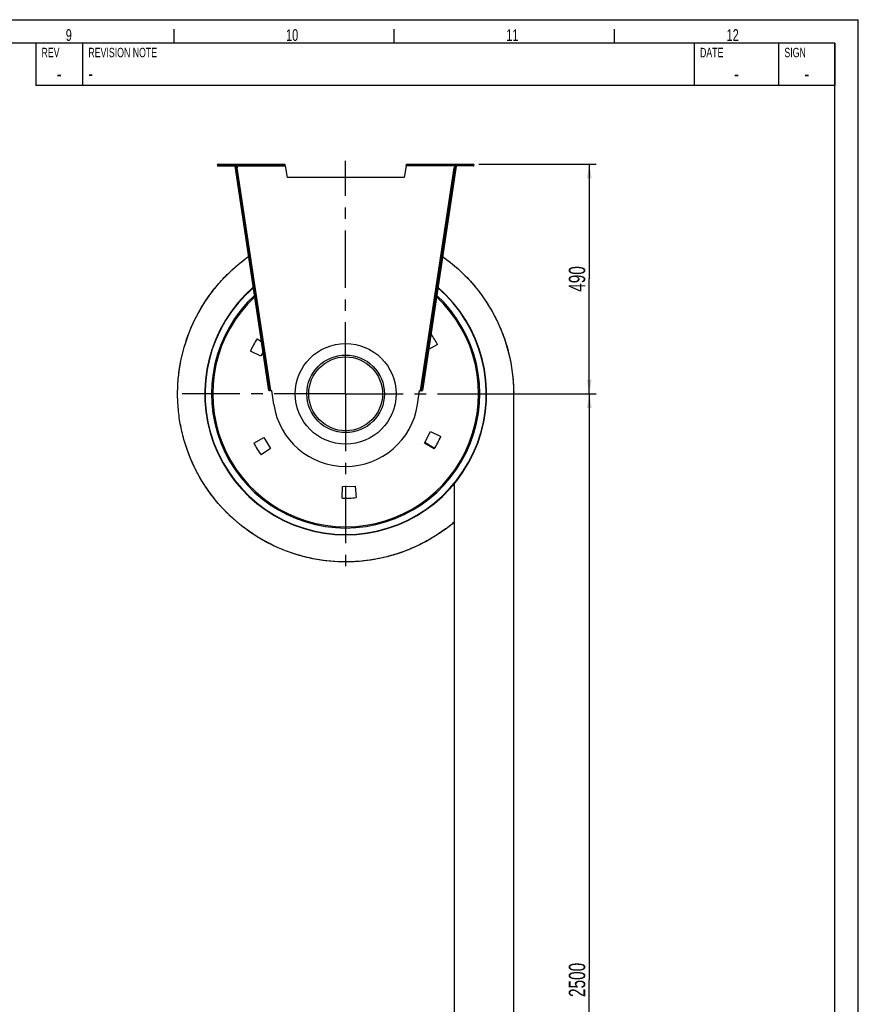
# Model space of a CAD drawing. Extents: x 0 to 594, y 0 to 420.
# Tile 17 of 17: x 415 to 594, y 210 to 420. Entities that reach past the tile are written whole.
import ezdxf

# ---------------------------------------------------------------- set-up
doc = ezdxf.new("R2010")
doc.units = 0
doc.header["$LTSCALE"] = 32.67
doc.linetypes.add('CENTER', pattern=[0.6, 0.375, -0.075, 0.075, -0.075])
doc.layers.get('0').update_dxf_attribs({"linetype": 'CONTINUOUS'})
for name, color, linetype in [('110528_DXF_CONTINUOUS_LINE', 7, 'CONTINUOUS'), ('110534_DXF_CONTINUOUS_LINE', 7, 'CONTINUOUS'), ('110534_DXF_DIMENSION', 7, 'CONTINUOUS'), ('110652_DXF_CONTINUOUS_LINE', 7, 'CONTINUOUS'), ('112850_DXF_AXIS', 7, 'CONTINUOUS'), ('112850_DXF_CONTINUOUS_LINE', 7, 'CONTINUOUS'), ('ASEM_85_125-125_DXF_FORMAT', 7, 'CONTINUOUS'), ('HOSE_125_125_DXF_DIMENSION', 7, 'CONTINUOUS'), ('HOSE_125_125DXF_CONTINUOUS', 7, 'CONTINUOUS')]:
    doc.layers.add(name, color=color, linetype=linetype)
doc.styles.get("Standard").update_dxf_attribs({"font": 'txt', "width": 0.7})
doc.styles.add('TEXTSTYLE_2', font='txt', dxfattribs={"width": 0.7})
doc.dimstyles.new('DIMSTYLE_2', dxfattribs={"dimtxt": 3.5, "dimasz": 3, "dimexe": 1.5, "dimexo": 1, "dimgap": 0.875, "dimtad": 1, "dimdec": 3, "dimlfac": 10, "dimtxsty": 'STANDARD', "dimblk": '_ARROW_FILLED', "dimblk1": '_ARROW_FILLED', "dimblk2": '_ARROW_FILLED', "dimcen": 0.09, "dimazin": 3, "dimtp": 0.8, "dimtm": 0.8, "dimtfac": 1, "dimtdec": 3, "dimtofl": 0, "dimtmove": 0, "dimatfit": 3, "dimtolj": 1})
doc.dimstyles.new('DIMSTYLE_5', dxfattribs={"dimtxt": 3.5, "dimasz": 3, "dimexe": 1.5, "dimexo": 1, "dimgap": 0.875, "dimtad": 1, "dimdec": 3, "dimlfac": 10, "dimtxsty": 'STANDARD', "dimblk": '_ARROW_FILLED', "dimblk1": '_ARROW_FILLED', "dimblk2": '_ARROW_FILLED', "dimcen": 0.09, "dimazin": 3, "dimtp": 2, "dimtm": 2, "dimtfac": 1, "dimtdec": 3, "dimtofl": 0, "dimtmove": 0, "dimatfit": 3, "dimtolj": 1})

# ---------------------------------------------------------------- blocks, each defined once
blk = doc.blocks.new('_ARROW_FILLED')
at = {"color": 0, "linetype": 'BYBLOCK'}
blk.add_solid([(0, 0), (-1, 0.167), (-1, -0.167)], dxfattribs=at)
blk = doc.blocks.new('*D8')
at = {"layer": '110534_DXF_DIMENSION', "color": 2, "linetype": 'CONTINUOUS'}
for p, q in [((513.04, 389.2), (538.1, 389.2)), ((536.6, 389.2), (536.6, 364.7)), ((536.6, 340.2), (536.6, 364.7)), ((524.58, 340.2), (538.1, 340.2))]:
    blk.add_line(p, q, dxfattribs=at)
at = {"layer": '110534_DXF_DIMENSION', "color": 2, "linetype": 'CONTINUOUS', "xscale": 3, "yscale": 3, "zscale": 3}
for p, rotation in [((536.6, 389.2), 90), ((536.6, 340.2), 270)]:
    blk.add_blockref('_ARROW_FILLED', p, dxfattribs=dict(at, rotation=rotation))
at = {"layer": '110534_DXF_DIMENSION', "color": 2, "linetype": 'CONTINUOUS', "insert": (532.23, 364.7), "char_height": 3.5, "width": 12.375, "attachment_point": 2, "rotation": 90}
blk.add_mtext('490', dxfattribs=at)
blk = doc.blocks.new('*D9')
at = {"layer": 'HOSE_125_125_DXF_DIMENSION', "color": 2, "linetype": 'CONTINUOUS'}
for p, q in [((515.12, 340.2), (538.1, 340.2)), ((536.6, 340.2), (536.6, 215.2)), ((536.6, 90.2), (536.6, 215.2)), ((515.12, 90.2), (538.1, 90.2))]:
    blk.add_line(p, q, dxfattribs=at)
at = {"layer": 'HOSE_125_125_DXF_DIMENSION', "color": 2, "linetype": 'CONTINUOUS', "xscale": 3, "yscale": 3, "zscale": 3}
for p, rotation in [((536.6, 340.2), 90.0003108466), ((536.6, 90.2), 270.0003108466)]:
    blk.add_blockref('_ARROW_FILLED', p, dxfattribs=dict(at, rotation=rotation))
at = {"layer": 'HOSE_125_125_DXF_DIMENSION', "color": 2, "linetype": 'CONTINUOUS', "insert": (532.23, 215.2), "char_height": 3.5, "width": 16.125, "attachment_point": 2, "rotation": 90}
blk.add_mtext('2500', dxfattribs=at)

msp = doc.modelspace()

# ---------------------------------------------------------------- linework, layer by layer
at = {"layer": '110528_DXF_CONTINUOUS_LINE', "color": 9, "linetype": 'CONTINUOUS'}
for p, q in [((458.12805, 354.28753), (458.06182, 354.32274)), ((511.1049, 326.11923), (511.17112, 326.08402))]:
    msp.add_line(p, q, dxfattribs=at)
at = {"layer": '110528_DXF_CONTINUOUS_LINE', "color": 3, "linetype": 'CONTINUOUS'}
for p, q in [((465.71979, 351.94978), (466.65131, 351.39006)), ((466.52524, 348.26859), (464.31138, 349.30094)), ((466.98968, 349.14207), (466.52524, 348.26859)), ((504.23749, 350.69519), (502.31679, 349.63052)), ((501.41933, 329.71508), (502.70771, 332.13816)), ((502.70771, 332.13816), (504.92157, 331.10582)), ((464.99545, 329.71157), (467.13191, 330.89583)), ((467.13191, 330.89583), (468.58618, 328.56852)), ((503.51316, 328.45698), (501.41933, 329.71508)), ((468.58618, 328.56852), (466.58521, 327.16743)), ((483.89213, 317.96517), (483.93477, 320.40753)), ((483.93477, 320.40753), (486.67741, 320.5033)), ((486.67741, 320.5033), (486.89031, 318.06987))]:
    msp.add_line(p, q, dxfattribs=at)
at = {"layer": '110528_DXF_CONTINUOUS_LINE', "color": 7, "linetype": 'CONTINUOUS'}
msp.add_arc((484.61647, 340.20338), 30.075, 130.9272981, 49.0727812, dxfattribs=at)
at = {"layer": '110528_DXF_CONTINUOUS_LINE', "color": 3, "linetype": 'CONTINUOUS'}
for radius, start, end in [(30, 131.0180095, 48.9821354), (22.25, 28.1344313, 35.0874507), (22.25, 148.1344313, 155.8655687), (22.25, 208.1344313, 215.8655687), (22.25, 328.1344313, 335.8655687), (22.25, 268.1344313, 275.8655687)]:
    msp.add_arc((484.61647, 340.20338), radius, start, end, dxfattribs=at)
at = {"layer": '110528_DXF_CONTINUOUS_LINE', "color": 9, "linetype": 'CONTINUOUS'}
for radius, start, end in [(28.61603, 132.7976441, 47.2018923), (28.36603, 133.1423861, 46.8573921)]:
    msp.add_arc((484.61647, 340.20338), radius, start, end, dxfattribs=at)
at = {"layer": '110534_DXF_CONTINUOUS_LINE', "color": 9, "linetype": 'CONTINUOUS'}
for p, q in [((457.38982, 388.80338), (457.38982, 389.20338)), ((461.42443, 388.80338), (471.67815, 388.80338)), ((507.80852, 388.80338), (497.55479, 388.80338)), ((511.84313, 388.80338), (511.84313, 389.20338)), ((468.63774, 340.88025), (461.48177, 388.42238)), ((500.59521, 340.88025), (507.75117, 388.42238)), ((467.31536, 346.97837), (467.51313, 347.00814)), ((501.91759, 346.97837), (501.71982, 347.00814)), ((467.69805, 344.43586), (467.89582, 344.46563)), ((501.5349, 344.43586), (501.33713, 344.46563)), ((468.16427, 341.3384), (468.36205, 341.36817)), ((468.16444, 341.33732), (468.36221, 341.36709)), ((501.06851, 341.33732), (500.87074, 341.36709)), ((501.06867, 341.3384), (500.8709, 341.36817))]:
    msp.add_line(p, q, dxfattribs=at)
at = {"layer": '110534_DXF_CONTINUOUS_LINE', "color": 3, "linetype": 'CONTINUOUS'}
for p, q in [((457.38982, 389.20338), (471.60513, 389.20338)), ((457.38982, 388.80338), (461.23982, 388.80338)), ((468.22462, 340.9375), (461.02669, 388.75839)), ((497.62782, 389.20338), (511.84313, 389.20338)), ((508.20625, 388.75839), (501.06867, 341.3384)), ((511.84313, 388.80338), (507.99313, 388.80338)), ((501.06867, 341.3384), (501.00833, 340.9375))]:
    msp.add_line(p, q, dxfattribs=at)
at = {"layer": '110534_DXF_CONTINUOUS_LINE', "color": 7, "linetype": 'CONTINUOUS'}
for p, q in [((457.38982, 389.00338), (471.60513, 389.00338)), ((461.02669, 388.75839), (461.22447, 388.78816)), ((468.42239, 340.96727), (461.22447, 388.78816)), ((461.23982, 388.80338), (461.23982, 389.00338)), ((461.42443, 388.80338), (461.48177, 388.42238)), ((468.41117, 389.20338), (468.41117, 389.00338)), ((471.41117, 389.20338), (471.41117, 389.00338)), ((471.60513, 389.20338), (471.60513, 389.00338)), ((471.67815, 388.80338), (472.11647, 386.31754)), ((497.55479, 388.80338), (497.11647, 386.31754)), ((497.62782, 389.20338), (497.62782, 389.00338)), ((497.62782, 389.00338), (511.84313, 389.00338)), ((497.82178, 389.20338), (497.82178, 389.00338)), ((500.82178, 389.20338), (500.82178, 389.00338)), ((500.8709, 341.36817), (508.00848, 388.78816)), ((507.80852, 388.80338), (507.75117, 388.42238)), ((507.99313, 388.80338), (507.99313, 389.00338)), ((508.20625, 388.75839), (508.00848, 388.78816)), ((461.284, 388.39262), (461.48177, 388.42238)), ((507.94894, 388.39262), (507.75117, 388.42238)), ((497.11647, 386.31754), (472.11647, 386.31754)), ((468.22462, 340.9375), (468.42239, 340.96727)), ((469.28913, 337.89633), (468.83751, 340.89678)), ((499.94382, 337.89633), (500.39544, 340.89678)), ((500.81056, 340.96727), (500.8709, 341.36817)), ((501.00833, 340.9375), (500.81056, 340.96727))]:
    msp.add_line(p, q, dxfattribs=at)
at = {"layer": '110534_DXF_CONTINUOUS_LINE', "color": 3, "linetype": 'CONTINUOUS'}
for centre, start, end in [((457.38982, 389.00338), 90, 270), ((511.84313, 389.00338), 270, 90)]:
    msp.add_arc(centre, 0.2, start, end, dxfattribs=at)
at = {"layer": '110534_DXF_CONTINUOUS_LINE', "color": 7, "linetype": 'CONTINUOUS'}
for centre, radius, start, end in [((468.61424, 342.38007), 1.5, 270.8975556, 278.5598113), ((500.6187, 342.38007), 1.5, 261.4401887, 269.1024444), ((484.61647, 340.20338), 15.5, 188.5598113, 351.4401887)]:
    msp.add_arc(centre, radius, start, end, dxfattribs=at)
for points, knots in [([(461.36422, 389.00338), (461.37136, 389.00338), (461.3851, 388.97864), (461.39614, 388.93956), (461.41073, 388.87577), (461.41953, 388.82892), (461.42443, 388.80338)], [0, 0, 0, 0, 0.10102656, 0.317593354, 0.631910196, 1, 1, 1, 1]), ([(471.67815, 388.80338), (471.67221, 388.82893), (471.6615, 388.87606), (471.64379, 388.93936), (471.63013, 388.98037), (471.61305, 389.00338), (471.60513, 389.00338)], [0, 0, 0, 0, 0.362762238, 0.67352206, 0.890403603, 1, 1, 1, 1]), ([(497.55479, 388.80338), (497.56073, 388.82893), (497.57144, 388.87606), (497.58916, 388.93936), (497.60281, 388.98037), (497.6199, 389.00338), (497.62782, 389.00338)], [0, 0, 0, 0, 0.362762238, 0.67352206, 0.890403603, 1, 1, 1, 1]), ([(507.86873, 389.00338), (507.86159, 389.00338), (507.84784, 388.97864), (507.83681, 388.93956), (507.82222, 388.87577), (507.81341, 388.82892), (507.80852, 388.80338)], [0, 0, 0, 0, 0.10102656, 0.317593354, 0.631910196, 1, 1, 1, 1]), ([(468.63774, 340.88025), (468.61039, 340.88097), (468.55952, 340.88452), (468.49253, 340.89863), (468.44123, 340.92333), (468.42448, 340.95338), (468.42239, 340.96727)], [0, 0, 0, 0, 0.331658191, 0.615530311, 0.82972973, 1, 1, 1, 1]), ([(500.59521, 340.88025), (500.62256, 340.88097), (500.67343, 340.88452), (500.74041, 340.89863), (500.79172, 340.92333), (500.80847, 340.95338), (500.81056, 340.96727)], [0, 0, 0, 0, 0.331658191, 0.615530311, 0.82972973, 1, 1, 1, 1])]:
    msp.add_open_spline(points, degree=3, knots=knots, dxfattribs=at)
at = {"layer": '110534_DXF_CONTINUOUS_LINE', "color": 3, "linetype": 'CONTINUOUS'}
for points, knots in [([(471.67815, 388.80338), (471.67222, 388.85442), (471.66129, 388.94877), (471.64637, 389.05999), (471.63392, 389.13177), (471.62475, 389.16918), (471.61785, 389.19148), (471.6091, 389.20338), (471.60513, 389.20338)], [0, 0, 0, 0, 0.37570868, 0.695091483, 0.818353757, 0.911146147, 0.970916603, 1, 1, 1, 1]), ([(497.55479, 388.80338), (497.56073, 388.85442), (497.57166, 388.94877), (497.58658, 389.05999), (497.59902, 389.13177), (497.6082, 389.16918), (497.6151, 389.19148), (497.62384, 389.20338), (497.62782, 389.20338)], [0, 0, 0, 0, 0.37570868, 0.695091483, 0.818353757, 0.911146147, 0.970916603, 1, 1, 1, 1]), ([(468.63774, 340.88025), (468.58585, 340.87708), (468.48966, 340.87354), (468.37641, 340.87603), (468.30168, 340.88755), (468.25694, 340.89905), (468.22714, 340.92076), (468.22462, 340.9375)], [0, 0, 0, 0, 0.361590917, 0.668785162, 0.788677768, 0.882236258, 1, 1, 1, 1]), ([(500.59521, 340.88025), (500.64709, 340.87708), (500.74328, 340.87354), (500.85654, 340.87603), (500.93126, 340.88755), (500.97601, 340.89905), (501.00581, 340.92076), (501.00833, 340.9375)], [0, 0, 0, 0, 0.361590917, 0.668785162, 0.788677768, 0.882236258, 1, 1, 1, 1])]:
    msp.add_open_spline(points, degree=3, knots=knots, dxfattribs=at)
at = {"layer": '110652_DXF_CONTINUOUS_LINE', "color": 7, "linetype": 'CONTINUOUS'}
msp.add_line((503.5739, 328.55636), (501.48546, 329.83945), dxfattribs=at)
at = {"layer": '112850_DXF_AXIS', "color": 7, "linetype": 'CENTER'}
for p, q in [((484.61647, 343.20339), (484.61647, 389.87742)), ((484.61647, 340.20338), (484.61647, 343.20339)), ((481.61646, 340.20338), (447.85037, 340.20338)), ((484.61647, 340.20338), (481.61646, 340.20338)), ((484.61647, 340.20338), (484.61647, 302.91996)), ((484.61647, 340.20338), (521.71746, 340.20338))]:
    msp.add_line(p, q, dxfattribs=at)
at = {"layer": '112850_DXF_CONTINUOUS_LINE', "color": 7, "linetype": 'CONTINUOUS'}
for radius in [10.75, 7.875]:
    msp.add_circle((484.61647, 340.20338), radius, dxfattribs=at)
at = {"layer": '112850_DXF_CONTINUOUS_LINE', "color": 9, "linetype": 'CONTINUOUS'}
msp.add_circle((484.61647, 340.20338), 8.275, dxfattribs=at)
at = {"layer": 'ASEM_85_125-125_DXF_FORMAT', "color": 7, "linetype": 'CONTINUOUS'}
for p, q in [((0, 420), (594, 420)), ((594, 0), (594, 420)), ((448, 415), (448, 418)), ((495, 415), (495, 418)), ((542, 415), (542, 418)), ((589, 415), (25, 415)), ((589, 414.99996), (418.5, 414.99996)), ((418.5, 414.99996), (418.5, 405.99996)), ((428.5, 414.99996), (428.5, 405.99996)), ((559, 414.99996), (559, 405.99996)), ((577, 414.99996), (577, 405.99996)), ((589, 5), (589, 415)), ((589, 414.99996), (589, 405.99996)), ((589, 405.99996), (418.5, 405.99996))]:
    msp.add_line(p, q, dxfattribs=at)
at = {"layer": 'HOSE_125_125DXF_CONTINUOUS', "color": 7, "linetype": 'CONTINUOUS'}
for p, q in [((462.56307, 368.46765), (462.63224, 368.5215)), ((462.56327, 368.4674), (462.63267, 368.52095)), ((462.95925, 368.77239), (463.02974, 368.82569)), ((462.95946, 368.77212), (463.10464, 368.88095)), ((463.02974, 368.82569), (463.10412, 368.88164)), ((520.46783, 90.10357), (520.46647, 340.20357)), ((507.76658, 321.00581), (507.76783, 90.10351)), ((505.97154, 311.40852), (505.94234, 311.38669)), ((506.03145, 311.45232), (505.9426, 311.38635)), ((506.03107, 311.45283), (505.9714, 311.40872)), ((506.46518, 311.78162), (506.34212, 311.68691)), ((506.40377, 311.73343), (506.34239, 311.68655)), ((506.46571, 311.78093), (506.40377, 311.73343)), ((507.75215, 312.81793), (507.41349, 312.53585)), ((507.47289, 312.58444), (507.41371, 312.53558)), ((507.53646, 312.63717), (507.47289, 312.58444)), ((507.61915, 312.70613), (507.53646, 312.63717)), ((507.71593, 312.78738), (507.61915, 312.70613)), ((507.7667, 312.83024), (507.71593, 312.78738)), ((507.76662, 312.83033), (507.75215, 312.81793))]:
    msp.add_line(p, q, dxfattribs=at)
at = {"layer": 'HOSE_125_125DXF_CONTINUOUS', "color": 9, "linetype": 'CONTINUOUS'}
msp.add_line((520.46647, 340.20357), (520.45858, 340.20357), dxfattribs=at)
at = {"layer": 'HOSE_125_125DXF_CONTINUOUS', "color": 7, "linetype": 'CONTINUOUS'}
for centre, radius, start, end in [((484.56269, 340.26758), 35.76625, 128.4810942, 129.3248355), ((484.56516, 340.2728), 35.76369, 127.6632381, 127.8265521), ((484.55983, 340.2797), 35.75497, 127.4298651, 127.663241), ((484.55379, 340.28759), 35.74504, 127.166036, 127.4298623), ((484.60891, 340.21292), 35.83782, 126.0067699, 127.1136603), ((484.56846, 340.2681), 35.76943, 126.6346055, 126.8752677), ((484.57853, 340.25456), 35.78631, 126.2251922, 126.6345923), ((484.5875, 340.24232), 35.80149, 126.0067134, 126.2252058), ((484.59269, 340.23518), 35.81031, 125.8387478, 126.0067155), ((484.61679, 340.20204), 35.85126, 125.2446567, 126.0067404), ((484.60959, 340.20278), 35.85686, 0.0012608, 0.4896947), ((484.64634, 340.20352), 35.82016, 0.0000908, 0.3170701), ((484.63038, 340.18506), 35.82703, 306.3717839, 306.5612625), ((484.59007, 340.23521), 35.89114, 306.5652501, 307.6700081), ((484.63814, 340.17415), 35.81365, 306.5616797, 306.7660574), ((484.6395, 340.1728), 35.81175, 306.6799337, 307.1771445), ((484.64639, 340.16312), 35.79987, 306.766036, 307.303395), ((484.64855, 340.16086), 35.79676, 307.1771584, 307.4711378), ((484.65472, 340.15281), 35.78662, 307.4711423, 307.6687058), ((484.57295, 340.25711), 35.91893, 307.6702753, 310.2210027), ((484.65603, 340.1511), 35.78448, 307.6687129, 307.9788634), ((484.65267, 340.1554), 35.78993, 307.9788754, 308.777767), ((484.65174, 340.15654), 35.79139, 308.7777756, 310.2281335)]:
    msp.add_arc(centre, radius, start, end, dxfattribs=at)
for points, knots in [([(505.97177, 311.40821), (505.03276, 310.71172), (503.08519, 309.40973), (499.98776, 307.7531), (496.74311, 306.40581), (492.2662, 305.04236), (486.45143, 304.16987), (480.57812, 304.44718), (475.98586, 305.34883), (472.62108, 306.35898), (469.37116, 307.69326), (465.23615, 309.88473), (460.49868, 313.36883), (455.7408, 318.57185), (452.08483, 324.60034), (450.0728, 330.12613), (449.13191, 334.7104), (448.76485, 338.20434), (448.74123, 341.71739), (449.16666, 346.37795), (450.55141, 352.09242), (453.02311, 357.42755), (455.58991, 361.34072), (457.79448, 364.07623), (460.25541, 366.58269), (462.05213, 368.08599), (462.98443, 368.79144)], [0, 0, 0, 0, 0.031268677, 0.062537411, 0.093806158, 0.125074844, 0.18753746, 0.250000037, 0.281268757, 0.312537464, 0.343806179, 0.375074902, 0.437537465, 0.500000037, 0.562462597, 0.624925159, 0.656193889, 0.687462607, 0.718731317, 0.750000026, 0.812462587, 0.87492513, 0.906193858, 0.937462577, 0.968731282, 1, 1, 1, 1]), ([(505.9426, 311.38635), (505.01472, 310.69967), (503.09121, 309.41521), (500.03473, 307.77644), (496.83379, 306.44005), (492.41808, 305.07925), (486.6822, 304.18817), (480.88207, 304.41755), (476.3397, 305.26461), (473.00705, 306.22612), (469.78281, 307.50498), (465.67191, 309.61454), (460.94369, 312.98315), (456.15721, 318.03653), (452.42925, 323.91446), (450.32095, 329.32354), (449.28157, 333.82571), (448.8312, 337.26494), (448.71448, 340.73156), (449.00566, 345.34305), (450.20291, 351.02291), (452.47075, 356.36602), (454.87197, 360.31439), (457.64032, 364.01287), (460.11321, 366.47378), (461.89704, 367.93512)], [0, 0, 0, 0, 0.031270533, 0.062541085, 0.093811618, 0.125082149, 0.187550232, 0.250018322, 0.281288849, 0.312559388, 0.343829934, 0.375100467, 0.43756855, 0.500036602, 0.562504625, 0.624972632, 0.656243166, 0.687513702, 0.718784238, 0.750054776, 0.812522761, 0.874990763, 0.906261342, 0.937531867, 1, 1, 1, 1]), ([(505.30479, 369.48163), (507.61024, 367.85261), (511.85066, 364.03313), (515.87637, 358.14994), (518.19957, 352.98656), (519.47457, 348.93001), (520.26126, 344.75231), (520.45306, 341.92311), (520.46515, 340.50924)], [0, 0, 0, 0, 0.249781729, 0.499562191, 0.624671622, 0.749781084, 0.874890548, 1, 1, 1, 1]), ([(505.30505, 369.48126), (506.45834, 368.6665), (508.67057, 366.89851), (511.65111, 363.87521), (514.25468, 360.52044), (517.17133, 355.67629), (519.71144, 349.02577), (520.43733, 343.37291), (520.46472, 340.55387)], [0, 0, 0, 0, 0.125108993, 0.25021821, 0.375327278, 0.500436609, 0.75021842, 1, 1, 1, 1])]:
    msp.add_open_spline(points, degree=3, knots=knots, dxfattribs=at)

# ---------------------------------------------------------------- texts
at = {"layer": 'ASEM_85_125-125_DXF_FORMAT', "color": 2, "linetype": 'CONTINUOUS'}
for s, insert, char_height, width, attachment_point in [('9', (424.89085, 417.97664), 2.5, 2.9464286, 1), ('10', (471.89085, 417.97664), 2.5, 5.0892857, 1), ('11', (518.89085, 417.97664), 2.5, 4.2857143, 1), ('12', (565.89085, 417.97664), 2.5, 5.0892857, 1), ('-', (423.5, 410.24996), 3.5, 4.75, 2), ('-', (429.725, 409.99996), 3, 4.0714286, 1), ('-', (568, 410.24996), 3.5, 4.75, 2), ('-', (583, 410.24996), 3.5, 4.75, 2)]:
    msp.add_mtext(s, dxfattribs=dict(at, insert=insert, char_height=char_height, width=width, attachment_point=attachment_point))
at = {"layer": 'ASEM_85_125-125_DXF_FORMAT', "color": 2, "linetype": 'CONTINUOUS', "char_height": 2, "attachment_point": 1, "style": 'TEXTSTYLE_2'}
for s, insert, width in [('REV', (419.725, 413.99996), 4.2), ('REVISION NOTE', (429.725, 413.99996), 18.2), ('DATE', (560.225, 413.99996), 5.6), ('SIGN', (578.225, 413.99996), 5.6)]:
    msp.add_mtext(s, dxfattribs=dict(at, insert=insert, width=width))

# ---------------------------------------------------------------- dimensions: what is measured, and where the dimension line sits
at = {"layer": '110534_DXF_DIMENSION', "color": 2, "linetype": 'CONTINUOUS'}
dim = msp.add_linear_dim(base=(536.60282, 389.20338), p1=(523.57591, 340.20338), p2=(512.04391, 389.20338), angle=90, dimstyle='DIMSTYLE_2', dxfattribs=at)
dim.commit()
dim.dimension.update_dxf_attribs({"geometry": '*D8', "text_midpoint": (536.60282, 364.20337), "dimtype": 160})
at = {"layer": 'HOSE_125_125_DXF_DIMENSION', "color": 2, "linetype": 'CONTINUOUS'}
dim = msp.add_linear_dim(base=(536.6035, 90.20366), p1=(514.11647, 340.20354), p2=(514.11783, 90.20354), angle=270.0003108, dimstyle='DIMSTYLE_5', dxfattribs=at)
dim.commit()
dim.dimension.update_dxf_attribs({"geometry": '*D9', "text_midpoint": (536.60283, 214.70366), "dimtype": 160})

doc.saveas('drawing.dxf')
